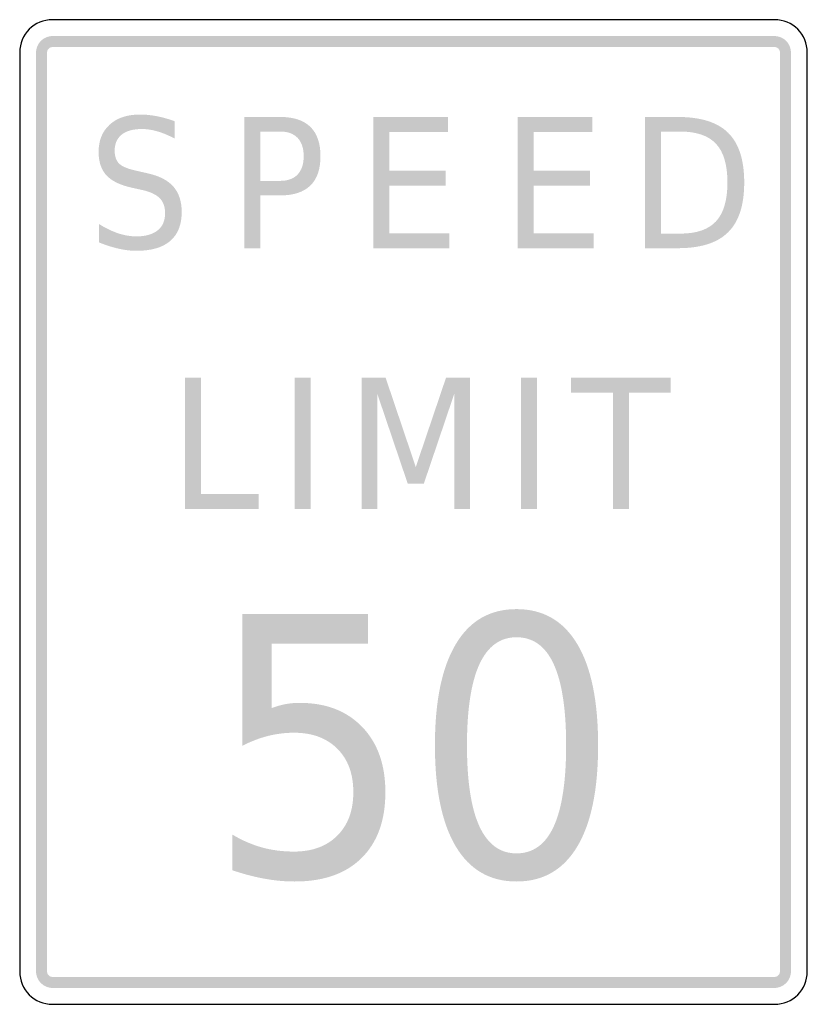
# Model space of a CAD drawing. Header units: inches. Extents: x -0.5 to 0.5, y -0.63 to 0.62.
import ezdxf

# ---------------------------------------------------------------- set-up
doc = ezdxf.new("R2010")
doc.units = ezdxf.units.IN
doc.header["$MEASUREMENT"] = 0

msp = doc.modelspace()

# ---------------------------------------------------------------- hatches: boundary and pattern name
for points in [[(-0.4583, 0.6042), (-0.4604, 0.6041), (-0.4624, 0.6038), (-0.4644, 0.6033), (-0.4663, 0.6026), (-0.4682, 0.6017), (-0.4699, 0.6007), (-0.4715, 0.5994), (-0.4731, 0.5981), (-0.4744, 0.5965), (-0.4757, 0.5949), (-0.4767, 0.5932), (-0.4776, 0.5913), (-0.4783, 0.5894), (-0.4788, 0.5874), (-0.4791, 0.5854), (-0.4792, 0.5833), (-0.4653, 0.5833), (-0.4652, 0.584), (-0.4651, 0.5847), (-0.465, 0.5853), (-0.4647, 0.586), (-0.4645, 0.5866), (-0.4641, 0.5872), (-0.4637, 0.5877), (-0.4632, 0.5882), (-0.4627, 0.5887), (-0.4622, 0.5891), (-0.4616, 0.5895), (-0.461, 0.5897), (-0.4603, 0.59), (-0.4597, 0.5901), (-0.459, 0.5902), (-0.4583, 0.5903), (-0.4583, 0.6042)], [(0.4583, 0.6042), (-0.4583, 0.6042), (-0.4583, 0.5903), (0.4583, 0.5903), (0.4583, 0.6042)], [(0.4792, 0.5833), (0.4791, 0.5853), (0.4788, 0.5872), (0.4784, 0.589), (0.4778, 0.5909), (0.477, 0.5926), (0.476, 0.5943), (0.475, 0.5959), (0.4737, 0.5974), (0.4724, 0.5987), (0.4709, 0.6), (0.4693, 0.601), (0.4676, 0.602), (0.4659, 0.6028), (0.464, 0.6034), (0.4622, 0.6038), (0.4603, 0.6041), (0.4583, 0.6042), (0.4583, 0.5903), (0.459, 0.5902), (0.4596, 0.5902), (0.4602, 0.59), (0.4608, 0.5898), (0.4614, 0.5895), (0.462, 0.5892), (0.4625, 0.5889), (0.463, 0.5885), (0.4635, 0.588), (0.4639, 0.5875), (0.4642, 0.587), (0.4645, 0.5864), (0.4648, 0.5858), (0.465, 0.5852), (0.4652, 0.5846), (0.4652, 0.584), (0.4653, 0.5833), (0.4792, 0.5833)], [(-0.4792, 0.5833), (-0.4792, -0.5833), (-0.4653, -0.5833), (-0.4653, 0.5833), (-0.4792, 0.5833)], [(0.4792, -0.5833), (0.4792, 0.5833), (0.4653, 0.5833), (0.4653, -0.5833), (0.4792, -0.5833)], [(-0.0509, 0.5015), (0.0438, 0.5015), (0.0438, 0.4826), (-0.0306, 0.4826), (-0.0306, 0.4332), (0.0408, 0.4332), (0.0408, 0.4142), (-0.0306, 0.4142), (-0.0306, 0.3538), (0.0457, 0.3538), (0.0457, 0.3349), (-0.0509, 0.3349), (-0.0509, 0.5015)], [(0.1322, 0.5015), (0.227, 0.5015), (0.227, 0.4826), (0.1525, 0.4826), (0.1525, 0.4332), (0.2239, 0.4332), (0.2239, 0.4142), (0.1525, 0.4142), (0.1525, 0.3538), (0.2288, 0.3538), (0.2288, 0.3349), (0.1322, 0.3349), (0.1322, 0.5015)], [(-0.29, 0.1705), (-0.2697, 0.1705), (-0.2697, 0.0228), (-0.1967, 0.0228), (-0.1967, 0.0039), (-0.29, 0.0039), (-0.29, 0.1705)], [(-0.1508, 0.1705), (-0.1305, 0.1705), (-0.1305, 0.0039), (-0.1508, 0.0039), (-0.1508, 0.1705)], [(-0.0656, 0.1705), (-0.0354, 0.1705), (0.0029, 0.0571), (0.0413, 0.1705), (0.0716, 0.1705), (0.0716, 0.0039), (0.0518, 0.0039), (0.0518, 0.1502), (0.0131, 0.0359), (-0.0073, 0.0359), (-0.046, 0.1502), (-0.046, 0.0039), (-0.0656, 0.0039), (-0.0656, 0.1705)], [(0.1364, 0.1705), (0.1567, 0.1705), (0.1567, 0.0039), (0.1364, 0.0039), (0.1364, 0.1705)], [(0.1999, 0.1705), (0.3267, 0.1705), (0.3267, 0.1515), (0.2734, 0.1515), (0.2734, 0.0039), (0.2531, 0.0039), (0.2531, 0.1515), (0.1999, 0.1515), (0.1999, 0.1705)], [(-0.4792, -0.5833), (-0.4791, -0.5854), (-0.4788, -0.5874), (-0.4783, -0.5894), (-0.4776, -0.5913), (-0.4767, -0.5932), (-0.4757, -0.5949), (-0.4744, -0.5966), (-0.4731, -0.5981), (-0.4715, -0.5994), (-0.4699, -0.6007), (-0.4682, -0.6017), (-0.4663, -0.6026), (-0.4644, -0.6033), (-0.4624, -0.6038), (-0.4604, -0.6041), (-0.4583, -0.6042), (-0.4583, -0.5903), (-0.459, -0.5902), (-0.4597, -0.5901), (-0.4603, -0.59), (-0.461, -0.5898), (-0.4616, -0.5895), (-0.4622, -0.5891), (-0.4627, -0.5887), (-0.4632, -0.5882), (-0.4637, -0.5877), (-0.4641, -0.5872), (-0.4645, -0.5866), (-0.4647, -0.586), (-0.465, -0.5854), (-0.4651, -0.5847), (-0.4652, -0.584), (-0.4653, -0.5833), (-0.4792, -0.5833)], [(0.4583, -0.6042), (0.4604, -0.6041), (0.4624, -0.6038), (0.4644, -0.6033), (0.4663, -0.6026), (0.4682, -0.6017), (0.4699, -0.6007), (0.4715, -0.5994), (0.4731, -0.5981), (0.4744, -0.5966), (0.4757, -0.5949), (0.4767, -0.5932), (0.4776, -0.5913), (0.4783, -0.5894), (0.4788, -0.5874), (0.4791, -0.5854), (0.4792, -0.5833), (0.4653, -0.5833), (0.4652, -0.584), (0.4651, -0.5847), (0.465, -0.5854), (0.4647, -0.586), (0.4645, -0.5866), (0.4641, -0.5872), (0.4637, -0.5877), (0.4632, -0.5882), (0.4627, -0.5887), (0.4622, -0.5891), (0.4616, -0.5895), (0.461, -0.5898), (0.4603, -0.59), (0.4597, -0.5901), (0.459, -0.5902), (0.4583, -0.5903), (0.4583, -0.6042)], [(-0.4583, -0.6042), (0.4583, -0.6042), (0.4583, -0.5903), (-0.4583, -0.5903), (-0.4583, -0.6042)]]:
    msp.add_hatch(color=7).paths.add_polyline_path(points)
h = msp.add_hatch(color=7)
edge = h.paths.add_edge_path()
edge.add_line((-0.3033, 0.4961), (-0.3033, 0.4741))
edge.add_spline(control_points=[(-0.3033, 0.4741), (-0.311, 0.4782), (-0.3182, 0.4812), (-0.3251, 0.4832), (-0.3319, 0.4852), (-0.3385, 0.4862), (-0.3448, 0.4862), (-0.3559, 0.4862), (-0.3645, 0.4839), (-0.3705, 0.4791), (-0.3764, 0.4743), (-0.3794, 0.4676), (-0.3794, 0.4588), (-0.3794, 0.4514), (-0.3775, 0.4459), (-0.3735, 0.4421), (-0.3695, 0.4383), (-0.3619, 0.4353), (-0.3508, 0.433)], knot_values=[0, 0, 0, 0, 1, 1, 1, 2, 2, 2, 3, 3, 3, 4, 4, 4, 5, 5, 5, 6, 6, 6, 6], degree=3, periodic=0)
edge.add_line((-0.3508, 0.433), (-0.3386, 0.4302))
edge.add_spline(control_points=[(-0.3386, 0.4302), (-0.3234, 0.427), (-0.3122, 0.4214), (-0.305, 0.4133), (-0.2979, 0.4052), (-0.2943, 0.3944), (-0.2943, 0.3809), (-0.2943, 0.3647), (-0.2991, 0.3525), (-0.3088, 0.3441), (-0.3185, 0.3358), (-0.3328, 0.3316), (-0.3516, 0.3316), (-0.3588, 0.3316), (-0.3664, 0.3325), (-0.3744, 0.3343), (-0.3824, 0.3361), (-0.3906, 0.3387), (-0.3992, 0.3422)], knot_values=[0, 0, 0, 0, 1, 1, 1, 2, 2, 2, 3, 3, 3, 4, 4, 4, 5, 5, 5, 6, 6, 6, 6], degree=3, periodic=0)
edge.add_line((-0.3992, 0.3422), (-0.3992, 0.3655))
edge.add_spline(control_points=[(-0.3992, 0.3655), (-0.3909, 0.3603), (-0.3829, 0.3565), (-0.375, 0.3538), (-0.3671, 0.3512), (-0.3593, 0.3499), (-0.3516, 0.3499), (-0.3401, 0.3499), (-0.3312, 0.3525), (-0.3249, 0.3575), (-0.3185, 0.3626), (-0.3154, 0.3698), (-0.3154, 0.3792), (-0.3154, 0.3874), (-0.3176, 0.3938), (-0.3222, 0.3984), (-0.3267, 0.403), (-0.3342, 0.4065), (-0.3445, 0.4088)], knot_values=[0, 0, 0, 0, 1, 1, 1, 2, 2, 2, 3, 3, 3, 4, 4, 4, 5, 5, 5, 6, 6, 6, 6], degree=3, periodic=0)
edge.add_line((-0.3445, 0.4088), (-0.3568, 0.4115))
edge.add_spline(control_points=[(-0.3568, 0.4115), (-0.372, 0.4148), (-0.3829, 0.42), (-0.3897, 0.4272), (-0.3964, 0.4343), (-0.3998, 0.4443), (-0.3998, 0.457), (-0.3998, 0.4717), (-0.3951, 0.4833), (-0.3857, 0.4918), (-0.3764, 0.5003), (-0.3636, 0.5046), (-0.3472, 0.5046), (-0.3401, 0.5046), (-0.3329, 0.5038), (-0.3256, 0.5024), (-0.3183, 0.501), (-0.3109, 0.4989), (-0.3033, 0.4961)], knot_values=[0, 0, 0, 0, 1, 1, 1, 2, 2, 2, 3, 3, 3, 4, 4, 4, 5, 5, 5, 6, 6, 6, 6], degree=3, periodic=0)
h = msp.add_hatch(color=7)
edge = h.paths.add_edge_path()
edge.add_line((-0.2148, 0.5015), (-0.1691, 0.5015))
edge.add_spline(control_points=[(-0.1691, 0.5015), (-0.1522, 0.5015), (-0.1395, 0.4973), (-0.1309, 0.4889), (-0.1223, 0.4804), (-0.1181, 0.468), (-0.1181, 0.4518), (-0.1181, 0.4353), (-0.1223, 0.4229), (-0.1309, 0.4145), (-0.1395, 0.4061), (-0.1522, 0.4019), (-0.1691, 0.4019)], knot_values=[0, 0, 0, 0, 1, 1, 1, 2, 2, 2, 3, 3, 3, 4, 4, 4, 4], degree=3, periodic=0)
edge.add_line((-0.1691, 0.4019), (-0.1945, 0.4019))
edge.add_line((-0.1945, 0.4019), (-0.1945, 0.3349))
edge.add_line((-0.1945, 0.3349), (-0.2148, 0.3349))
edge.add_line((-0.2148, 0.3349), (-0.2148, 0.5015))
edge = h.paths.add_edge_path(flags=0)
edge.add_line((-0.1945, 0.483), (-0.1945, 0.4204))
edge.add_line((-0.1945, 0.4204), (-0.1691, 0.4204))
edge.add_spline(control_points=[(-0.1691, 0.4204), (-0.1596, 0.4204), (-0.1523, 0.4231), (-0.1471, 0.4285), (-0.142, 0.434), (-0.1394, 0.4417), (-0.1394, 0.4518), (-0.1394, 0.4617), (-0.142, 0.4694), (-0.1471, 0.4749), (-0.1523, 0.4803), (-0.1596, 0.483), (-0.1691, 0.483)], knot_values=[0, 0, 0, 0, 1, 1, 1, 2, 2, 2, 3, 3, 3, 4, 4, 4, 4], degree=3, periodic=0)
edge.add_line((-0.1691, 0.483), (-0.1945, 0.483))
h = msp.add_hatch(color=7)
edge = h.paths.add_edge_path()
edge.add_line((0.2939, 0.5015), (0.3355, 0.5015))
edge.add_spline(control_points=[(0.3355, 0.5015), (0.3646, 0.5015), (0.386, 0.4948), (0.3995, 0.4814), (0.4131, 0.468), (0.4199, 0.447), (0.4199, 0.4184), (0.4199, 0.3896), (0.4131, 0.3685), (0.3994, 0.3551), (0.3858, 0.3416), (0.3645, 0.3349), (0.3355, 0.3349)], knot_values=[0, 0, 0, 0, 1, 1, 1, 2, 2, 2, 3, 3, 3, 4, 4, 4, 4], degree=3, periodic=0)
edge.add_line((0.3355, 0.3349), (0.2939, 0.3349))
edge.add_line((0.2939, 0.3349), (0.2939, 0.5015))
edge = h.paths.add_edge_path(flags=0)
edge.add_line((0.3142, 0.483), (0.3142, 0.3534))
edge.add_line((0.3142, 0.3534), (0.3386, 0.3534))
edge.add_spline(control_points=[(0.3386, 0.3534), (0.3593, 0.3534), (0.3745, 0.3586), (0.3841, 0.369), (0.3938, 0.3795), (0.3986, 0.3959), (0.3986, 0.4184), (0.3986, 0.4407), (0.3938, 0.4571), (0.3841, 0.4674), (0.3745, 0.4778), (0.3593, 0.483), (0.3386, 0.483)], knot_values=[0, 0, 0, 0, 1, 1, 1, 2, 2, 2, 3, 3, 3, 4, 4, 4, 4], degree=3, periodic=0)
edge.add_line((0.3386, 0.483), (0.3142, 0.483))
h = msp.add_hatch(color=7)
edge = h.paths.add_edge_path()
edge.add_spline(control_points=[(0.1308, -0.1233), (0.1645, -0.1233), (0.1901, -0.138), (0.2079, -0.1676), (0.2256, -0.1971), (0.2344, -0.24), (0.2344, -0.2963), (0.2344, -0.3524), (0.2256, -0.3952), (0.2079, -0.4248), (0.1901, -0.4543), (0.1645, -0.4691), (0.1308, -0.4691), (0.0972, -0.4691), (0.0715, -0.4543), (0.0538, -0.4248), (0.0361, -0.3952), (0.0272, -0.3524), (0.0272, -0.2963), (0.0272, -0.24), (0.0361, -0.1971), (0.0538, -0.1676), (0.0715, -0.138), (0.0972, -0.1233), (0.1308, -0.1233)], knot_values=[0, 0, 0, 0, 1, 1, 1, 2, 2, 2, 3, 3, 3, 4, 4, 4, 5, 5, 5, 6, 6, 6, 7, 7, 7, 8, 8, 8, 8], degree=3, periodic=0)
edge = h.paths.add_edge_path(flags=0)
edge.add_spline(control_points=[(0.1308, -0.159), (0.11, -0.159), (0.0943, -0.1704), (0.0837, -0.1933), (0.0732, -0.2161), (0.0679, -0.2505), (0.0679, -0.2963), (0.0679, -0.342), (0.0732, -0.3763), (0.0837, -0.3991), (0.0943, -0.422), (0.11, -0.4334), (0.1308, -0.4334), (0.1518, -0.4334), (0.1676, -0.422), (0.1781, -0.3991), (0.1885, -0.3763), (0.1938, -0.342), (0.1938, -0.2963), (0.1938, -0.2505), (0.1885, -0.2161), (0.1781, -0.1933), (0.1676, -0.1704), (0.1518, -0.159), (0.1308, -0.159)], knot_values=[0, 0, 0, 0, 1, 1, 1, 2, 2, 2, 3, 3, 3, 4, 4, 4, 5, 5, 5, 6, 6, 6, 7, 7, 7, 8, 8, 8, 8], degree=3, periodic=0)
h = msp.add_hatch(color=7)
edge = h.paths.add_edge_path()
edge.add_line((-0.2172, -0.1293), (-0.0578, -0.1293))
edge.add_line((-0.0578, -0.1293), (-0.0578, -0.1672))
edge.add_line((-0.0578, -0.1672), (-0.1802, -0.1672))
edge.add_line((-0.1802, -0.1672), (-0.1802, -0.249))
edge.add_spline(control_points=[(-0.1802, -0.249), (-0.1742, -0.2467), (-0.1683, -0.2451), (-0.1624, -0.2439), (-0.1565, -0.2428), (-0.1506, -0.2423), (-0.1447, -0.2423), (-0.1112, -0.2423), (-0.0847, -0.2525), (-0.0651, -0.2729), (-0.0455, -0.2932), (-0.0357, -0.3209), (-0.0357, -0.3557), (-0.0357, -0.3916), (-0.0458, -0.4194), (-0.0659, -0.4393), (-0.086, -0.4592), (-0.1143, -0.4691), (-0.1509, -0.4691), (-0.1636, -0.4691), (-0.1764, -0.4679), (-0.1894, -0.4655), (-0.2025, -0.4631), (-0.216, -0.4596), (-0.23, -0.4548)], knot_values=[0, 0, 0, 0, 1, 1, 1, 2, 2, 2, 3, 3, 3, 4, 4, 4, 5, 5, 5, 6, 6, 6, 7, 7, 7, 8, 8, 8, 8], degree=3, periodic=0)
edge.add_line((-0.23, -0.4548), (-0.23, -0.4095))
edge.add_spline(control_points=[(-0.23, -0.4095), (-0.2179, -0.4168), (-0.2054, -0.4222), (-0.1926, -0.4258), (-0.1797, -0.4294), (-0.1661, -0.4311), (-0.1518, -0.4311), (-0.1286, -0.4311), (-0.1102, -0.4244), (-0.0967, -0.4108), (-0.0831, -0.3973), (-0.0764, -0.3789), (-0.0764, -0.3557), (-0.0764, -0.3325), (-0.0831, -0.3141), (-0.0967, -0.3005), (-0.1102, -0.287), (-0.1286, -0.2802), (-0.1518, -0.2802), (-0.1627, -0.2802), (-0.1735, -0.2816), (-0.1843, -0.2842), (-0.1951, -0.2869), (-0.2061, -0.2911), (-0.2172, -0.2967)], knot_values=[0, 0, 0, 0, 1, 1, 1, 2, 2, 2, 3, 3, 3, 4, 4, 4, 5, 5, 5, 6, 6, 6, 7, 7, 7, 8, 8, 8, 8], degree=3, periodic=0)
edge.add_line((-0.2172, -0.2967), (-0.2172, -0.1293))

# ---------------------------------------------------------------- linework, layer by layer
at = {"color": 7}
for points in [[(0.4583, 0.625), (-0.4583, 0.625)], [(-0.5, 0.5833), (-0.5, -0.5833)], [(0.5, -0.5833), (0.5, 0.5833)], [(-0.4583, -0.625), (0.4583, -0.625)]]:
    msp.add_lwpolyline(points, dxfattribs=at)
for points in [[(-0.4583, 0.625), (-0.4813, 0.625), (-0.5, 0.6063), (-0.5, 0.5833)], [(0.5, 0.5833), (0.5, 0.6063), (0.4813, 0.625), (0.4583, 0.625)], [(-0.5, -0.5833), (-0.5, -0.6063), (-0.4813, -0.625), (-0.4583, -0.625)], [(0.4583, -0.625), (0.4813, -0.625), (0.5, -0.6063), (0.5, -0.5833)]]:
    msp.add_open_spline(points, degree=3, dxfattribs=at)

doc.saveas('drawing.dxf')
